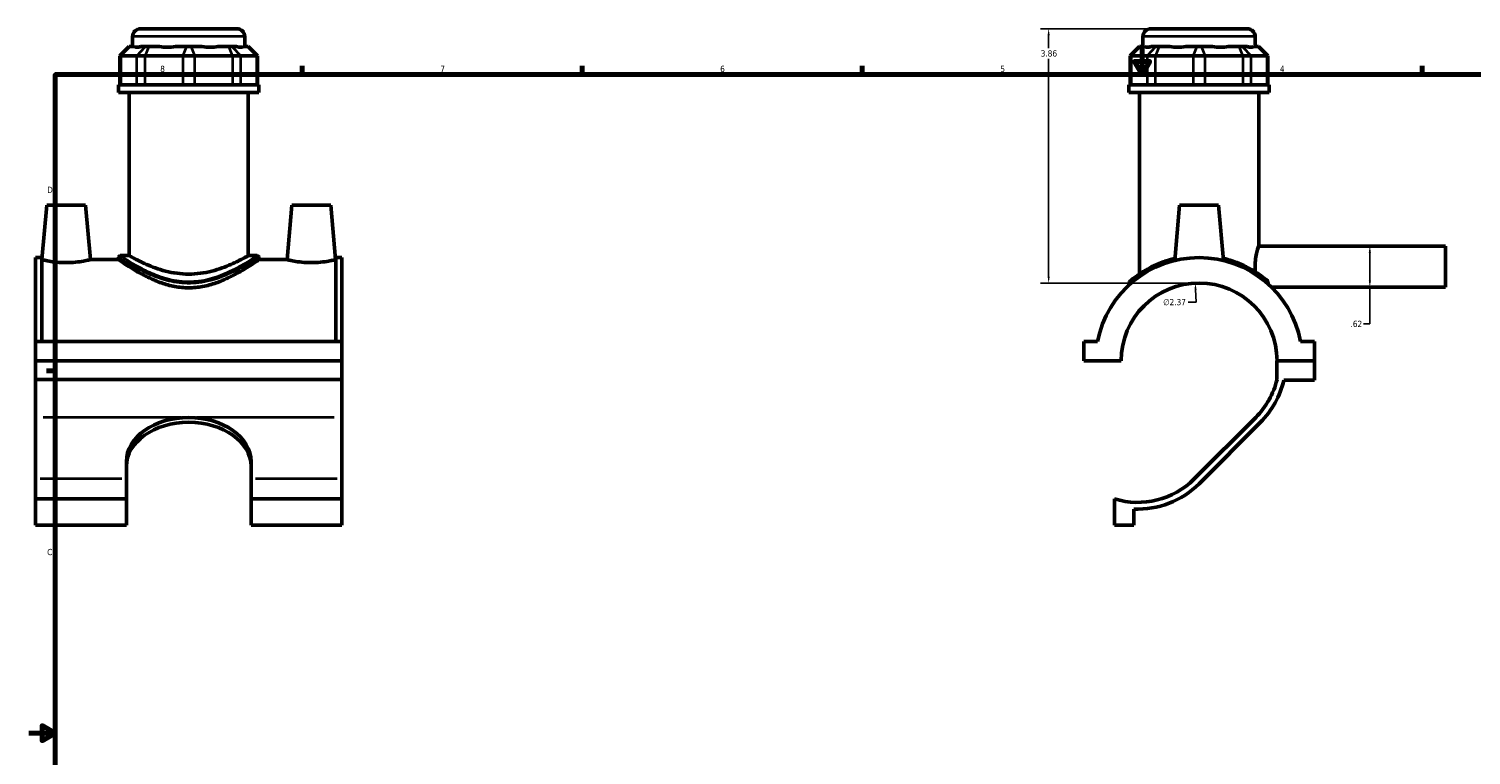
# Model space of a CAD drawing. Header units: inches. Extents: x 0.1 to 45.3, y -0.2 to 45.1.
# Tile 2 of 6: x 0.1 to 22, y 10.7 to 21.7. Entities that reach past the tile are written whole.
import ezdxf

# ---------------------------------------------------------------- set-up
doc = ezdxf.new("R2010")
doc.units = ezdxf.units.IN
doc.header["$MEASUREMENT"] = 0
for name, color, linetype, lineweight in [('Border (ANSI)', 7, 'Continuous', 70), ('Dimension (ANSI)', 7, 'Continuous', 25), ('Visible (ANSI)', 7, 'Continuous', 50), ('Visible Narrow (ANSI)', 7, 'Continuous', 35)]:
    doc.layers.add(name, color=color, linetype=linetype, lineweight=lineweight)
doc.styles.add('Note Text (ANSI)', font='tahoma.ttf')
doc.dimstyles.new('Default (ANSI)', dxfattribs={"dimtxt": 0.094488, "dimasz": 0.098425, "dimexe": 0.125, "dimexo": 0.0625, "dimgap": 0.031496, "dimtad": 0, "dimtih": 1, "dimtoh": 1, "dimrnd": 1e-08, "dimzin": 4, "dimdsep": 46, "dimtxsty": 'Note Text (ANSI)', "dimcen": 0.09, "dimdle": 0.393701, "dimclrd": 256, "dimclre": 256, "dimclrt": 5, "dimadec": 0, "dimazin": 1, "dimtfac": 1, "dimtofl": 0, "dimtmove": 0, "dimatfit": 3, "dimfxl": 1, "dimtolj": 1, "dimtzin": 4, "dimlwd": -1, "dimlwe": -1, "dimarcsym": 0})

# ---------------------------------------------------------------- blocks, each defined once
blk = doc.blocks.new('Borders Default Border')
at = {"layer": 'Border (ANSI)'}
for p, q in [((4.25, 21), (4.25, 21.134)), ((8.5, 21), (8.5, 21.134)), ((12.75, 21), (12.75, 21.134)), ((21.25, 21), (21.25, 21.134)), ((0.5, 16.5), (0.366, 16.5))]:
    blk.add_line(p, q, dxfattribs=at)
at = {"layer": 'Border (ANSI)', "flags": 128}
for points in [[(17, 21.4), (17, 21), (16.885, 21.2), (17.115, 21.2), (17, 21)], [(0.5, 1), (0.5, 21), (33.5, 21), (33.5, 1), (0.5, 1)], [(0.1, 11), (0.5, 11), (0.3, 11.115), (0.3, 10.885), (0.5, 11)]]:
    blk.add_lwpolyline(points, dxfattribs=at)
at = {"layer": 'Border (ANSI)', "color": 5, "true_color": 0x0000ff, "char_height": 0.0945, "attachment_point": 7, "style": 'Note Text (ANSI)'}
for s, insert in [('8', (2.094, 21.038)), ('7', (6.346, 21.04)), ('6', (10.595, 21.038)), ('5', (14.847, 21.038)), ('4', (19.092, 21.04)), ('D', (0.378, 19.203)), ('C', (0.378, 13.701))]:
    blk.add_mtext(s, dxfattribs=dict(at, insert=insert))
blk = doc.blocks.new('*D6')
at = {"layer": 'Defpoints', "color": 0, "transparency": 16777216}
for p in [(17.807, 17.834), (17.923, 15.47)]:
    blk.add_point(p, dxfattribs=at)
at = {"layer": 'Dimension (ANSI)', "transparency": 16777216}
for p, q in [((17.821, 17.542), (17.812, 17.735)), ((17.697, 17.542), (17.821, 17.542))]:
    blk.add_line(p, q, dxfattribs=at)
blk.add_solid([(17.828, 17.736), (17.796, 17.735), (17.807, 17.834)], dxfattribs=at)
at = {"layer": 'Dimension (ANSI)', "color": 5, "transparency": 16777216, "insert": (17.32, 17.593), "char_height": 0.0945, "attachment_point": 1, "style": 'Note Text (ANSI)'}
blk.add_mtext('\\A1;∅2.37', dxfattribs=at)
blk = doc.blocks.new('*D7')
at = {"layer": 'Defpoints', "color": 0, "transparency": 16777216}
for p in [(20.246, 18.396), (20.322, 17.774), (20.457, 17.774)]:
    blk.add_point(p, dxfattribs=at)
at = {"layer": 'Dimension (ANSI)', "transparency": 16777216}
for p, q in [((20.457, 18.298), (20.457, 17.872)), ((20.457, 17.774), (20.457, 17.213)), ((20.457, 17.213), (20.359, 17.213))]:
    blk.add_line(p, q, dxfattribs=at)
for points in [[(20.441, 18.298), (20.474, 18.298), (20.457, 18.396)], [(20.441, 17.872), (20.474, 17.872), (20.457, 17.774)]]:
    blk.add_solid(points, dxfattribs=at)
at = {"layer": 'Dimension (ANSI)', "color": 5, "transparency": 16777216, "insert": (20.164, 17.262), "char_height": 0.0945, "attachment_point": 1, "style": 'Note Text (ANSI)'}
blk.add_mtext('\\A1;.62', dxfattribs=at)
blk = doc.blocks.new('*D8')
at = {"layer": 'Defpoints', "color": 0, "transparency": 16777216}
for p in [(15.581, 21.695), (17.131, 21.695), (17.865, 17.835)]:
    blk.add_point(p, dxfattribs=at)
at = {"layer": 'Dimension (ANSI)', "transparency": 16777216}
for p, q in [((17.069, 21.695), (15.456, 21.695)), ((15.581, 21.597), (15.581, 21.401)), ((15.581, 17.934), (15.581, 21.239)), ((17.802, 17.835), (15.456, 17.835))]:
    blk.add_line(p, q, dxfattribs=at)
for points in [[(15.565, 21.597), (15.598, 21.597), (15.581, 21.695)], [(15.565, 17.934), (15.598, 17.934), (15.581, 17.835)]]:
    blk.add_solid(points, dxfattribs=at)
at = {"layer": 'Dimension (ANSI)', "color": 5, "transparency": 16777216, "insert": (15.461, 21.369), "char_height": 0.0945, "attachment_point": 1, "style": 'Note Text (ANSI)'}
blk.add_mtext('\\A1;3.86', dxfattribs=at)

msp = doc.modelspace()

# ---------------------------------------------------------------- linework, layer by layer
at = {"layer": 'Visible (ANSI)'}
for p, q in [((1.7933, 21.6951), (3.2603, 21.6951)), ((17.1314, 21.6951), (18.5984, 21.6951)), ((1.675, 21.4249), (1.675, 21.5768)), ((3.3786, 21.4249), (3.3786, 21.5768)), ((17.0131, 21.4249), (17.0131, 21.5768)), ((18.7167, 21.4249), (18.7167, 21.5768)), ((1.6235, 21.4249), (1.4816, 21.2829)), ((1.4996, 21.2829), (1.4816, 21.2829)), ((1.4816, 21.2829), (1.4816, 20.8459)), ((1.4996, 21.2829), (1.7364, 21.2829)), ((1.6235, 21.4249), (1.6307, 21.4249)), ((1.6992, 21.4249), (1.6307, 21.4249)), ((1.8645, 21.2829), (1.7364, 21.2829)), ((1.8676, 21.4249), (1.7991, 21.4249)), ((1.8645, 21.2829), (2.4363, 21.2829)), ((1.8676, 21.4249), (1.9188, 21.4249)), ((2.0841, 21.4249), (1.9188, 21.4249)), ((2.4906, 21.4249), (2.3253, 21.4249)), ((2.6174, 21.2829), (2.4363, 21.2829)), ((2.4906, 21.4249), (2.5631, 21.4249)), ((2.7283, 21.4249), (2.5631, 21.4249)), ((2.6174, 21.2829), (3.1892, 21.2829)), ((3.1349, 21.4249), (2.9696, 21.4249)), ((3.1349, 21.4249), (3.1861, 21.4249)), ((3.2545, 21.4249), (3.1861, 21.4249)), ((3.3172, 21.2829), (3.1892, 21.2829)), ((3.3172, 21.2829), (3.5541, 21.2829)), ((3.4229, 21.4249), (3.3545, 21.4249)), ((3.4229, 21.4249), (3.4301, 21.4249)), ((3.4301, 21.4249), (3.5721, 21.2829)), ((3.5721, 21.2829), (3.5541, 21.2829)), ((3.5721, 21.2829), (3.5721, 20.8459)), ((16.9616, 21.4249), (16.8196, 21.2829)), ((16.8376, 21.2829), (16.8196, 21.2829)), ((16.8196, 21.2829), (16.8196, 20.8459)), ((16.8376, 21.2829), (17.0745, 21.2829)), ((16.9616, 21.4249), (16.9688, 21.4249)), ((17.0372, 21.4249), (16.9688, 21.4249)), ((17.2025, 21.2829), (17.0745, 21.2829)), ((17.2056, 21.4249), (17.1372, 21.4249)), ((17.2025, 21.2829), (17.7743, 21.2829)), ((17.2056, 21.4249), (17.2568, 21.4249)), ((17.4221, 21.4249), (17.2568, 21.4249)), ((17.8287, 21.4249), (17.6634, 21.4249)), ((17.9554, 21.2829), (17.7743, 21.2829)), ((17.8287, 21.4249), (17.9011, 21.4249)), ((18.0664, 21.4249), (17.9011, 21.4249)), ((17.9554, 21.2829), (18.5272, 21.2829)), ((18.4729, 21.4249), (18.3076, 21.4249)), ((18.4729, 21.4249), (18.5241, 21.4249)), ((18.5926, 21.4249), (18.5241, 21.4249)), ((18.6553, 21.2829), (18.5272, 21.2829)), ((18.6553, 21.2829), (18.8921, 21.2829)), ((18.761, 21.4249), (18.6925, 21.4249)), ((18.761, 21.4249), (18.7682, 21.4249)), ((18.7682, 21.4249), (18.9101, 21.2829)), ((18.9101, 21.2829), (18.8921, 21.2829)), ((18.9101, 21.2829), (18.9101, 20.8459)), ((3.5916, 20.8459), (1.4621, 20.8459)), ((1.4621, 20.7301), (1.4621, 20.8459)), ((3.5916, 20.7301), (3.5916, 20.8459)), ((18.9296, 20.8459), (16.8001, 20.8459)), ((16.8001, 20.7301), (16.8001, 20.8459)), ((18.9296, 20.7301), (18.9296, 20.8459)), ((3.5916, 20.7301), (1.4621, 20.7301)), ((1.6218, 18.2515), (1.6218, 20.7301)), ((3.4319, 18.2515), (3.4319, 20.7301)), ((18.9296, 20.7301), (16.8001, 20.7301)), ((16.9598, 17.9708), (16.9598, 20.7301)), ((18.7699, 18.3961), (18.7699, 20.7301)), ((0.3716, 19.0162), (0.2993, 18.19)), ((0.3716, 19.0162), (0.9621, 19.0162)), ((0.9621, 19.0162), (1.0344, 18.19)), ((4.0916, 19.0162), (4.0193, 18.19)), ((4.6821, 19.0162), (4.0916, 19.0162)), ((4.6821, 19.0162), (4.7544, 18.19)), ((17.5696, 19.0162), (17.4962, 18.1768)), ((18.1601, 19.0162), (17.5696, 19.0162)), ((18.1601, 19.0162), (18.2336, 18.1768)), ((18.7699, 18.3961), (21.6049, 18.3961)), ((21.6049, 17.7741), (21.6049, 18.3961)), ((0.2018, 16.9478), (0.2018, 18.2208)), ((0.2948, 18.2208), (0.2018, 18.2208)), ((0.2948, 18.2208), (0.2948, 16.9478)), ((0.2948, 18.19), (0.2993, 18.19)), ((1.0344, 18.19), (1.4621, 18.19)), ((1.4621, 18.2279), (1.4621, 18.19)), ((1.6218, 18.2515), (1.4857, 18.2515)), ((3.5679, 18.2515), (3.4319, 18.2515)), ((3.5916, 18.2279), (3.5916, 18.19)), ((3.5916, 18.19), (4.0193, 18.19)), ((4.7544, 18.19), (4.7588, 18.19)), ((4.7588, 18.2208), (4.7588, 16.9478)), ((4.8518, 18.2208), (4.7588, 18.2208)), ((4.8518, 16.9478), (4.8518, 18.2208)), ((16.8001, 17.835), (16.8001, 17.8041)), ((18.9612, 17.7741), (21.6049, 17.7741)), ((4.8518, 16.9478), (0.2018, 16.9478)), ((0.2018, 16.654), (0.2018, 16.9478)), ((4.8518, 16.9478), (4.8518, 16.654)), ((16.3243, 16.9478), (16.1149, 16.9478)), ((16.1149, 16.9478), (16.1149, 16.654)), ((19.6149, 16.9478), (19.4055, 16.9478)), ((19.6149, 16.654), (19.6149, 16.9478)), ((0.2018, 16.654), (4.8518, 16.654)), ((0.2018, 16.3719), (0.2018, 16.654)), ((4.8518, 16.654), (4.8518, 16.3719)), ((16.1149, 16.654), (16.6818, 16.654)), ((19.0479, 16.654), (19.6149, 16.654)), ((19.6149, 16.654), (19.0479, 16.654)), ((19.0479, 16.654), (19.0479, 16.3719)), ((19.6149, 16.3602), (19.6149, 16.654)), ((4.8518, 16.3719), (0.2018, 16.3719)), ((0.2018, 15.7923), (0.2018, 16.3719)), ((4.8518, 16.3719), (4.8518, 15.7923)), ((19.1503, 16.3602), (19.6149, 16.3602)), ((0.2018, 14.8603), (0.2018, 15.7923)), ((4.8518, 15.7923), (4.8518, 14.8603)), ((18.7246, 15.7923), (17.7925, 14.8603)), ((17.8649, 14.7879), (18.7969, 15.7199)), ((1.5804, 14.8603), (1.5804, 15.1231)), ((3.4733, 15.1231), (3.4733, 14.8603)), ((0.2018, 14.5567), (0.2018, 14.8603)), ((1.5804, 14.5567), (1.5804, 14.8603)), ((3.4733, 14.8603), (3.4733, 14.5567)), ((4.8518, 14.8603), (4.8518, 14.5567)), ((1.5804, 14.5567), (0.2018, 14.5567)), ((0.2018, 14.1563), (0.2018, 14.5567)), ((1.5804, 14.1563), (1.5804, 14.5567)), ((3.4733, 14.5567), (3.4733, 14.1563)), ((4.8518, 14.5567), (3.4733, 14.5567)), ((4.8518, 14.5567), (4.8518, 14.1563)), ((16.5794, 14.5567), (16.5794, 14.1563)), ((16.8732, 14.1563), (16.8732, 14.4032)), ((1.5804, 14.1563), (0.2018, 14.1563)), ((4.8518, 14.1563), (3.4733, 14.1563)), ((16.5794, 14.1563), (16.8732, 14.1563))]:
    msp.add_line(p, q, dxfattribs=at)
for centre, radius, start, end in [((1.7933, 21.5768), 0.1183, 90, 180), ((3.2603, 21.5768), 0.1183, 0, 90), ((17.1314, 21.5768), 0.1183, 90, 180), ((18.5984, 21.5768), 0.1183, 0, 90), ((1.4857, 18.2279), 0.0237, 90, 180), ((3.5679, 18.2279), 0.0237, 0, 90), ((17.8649, 16.652), 1.5688, 10.86741, 169.13259), ((17.8649, 16.652), 1.1831, 0.09533, 179.90467), ((16.8238, 17.835), 0.0237, 131.35028, 180), ((17.8649, 16.652), 1.2158, 315, 346.67907), ((17.8649, 16.652), 1.3181, 315, 347.209), ((16.9328, 15.7199), 1.2158, 253.10324, 315), ((16.9328, 15.7199), 1.3181, 267.41, 315)]:
    msp.add_arc(centre, radius, start, end, dxfattribs=at)
for centre, major_axis, ratio, start_param, end_param in [((2.5268, 22.2666), (0.8354, 0.8354), 0.1989124, 3.1840552, 3.4918292), ((2.5268, 22.2666), (-0.7083, -0.7083), 0.6681786, 0.4351617, 0.7429356), ((2.5268, 22.2666), (0.7083, -0.7083), 0.6681786, 5.5402497, 5.8480237), ((2.5268, 22.2666), (0.8354, -0.8354), 0.1989124, 5.9329488, 6.2407227), ((17.8649, 22.2666), (-0.8354, -0.8354), 0.1989124, 0.0424626, 0.3502365), ((17.8649, 22.2666), (0.7083, 0.7083), 0.6681786, 3.5767543, 3.8845282), ((17.8649, 22.2666), (0.7083, -0.7083), 0.6681786, 5.5402497, 5.8480237), ((17.8649, 22.2666), (0.8354, -0.8354), 0.1989124, 5.9329488, 6.2407227), ((2.5268, 15.1231), (-0.9465, 0), 0.7071068, 4.712389, 6.2831853), ((2.5268, 15.1231), (0.9465, 0), 0.7071068, 0, 1.5707963), ((2.5268, 15.0507), (-0.9465, 0), 0.7071068, 4.712389, 6.2831853), ((2.5268, 15.0507), (0.9465, 0), 0.7071068, 0, 1.5707963)]:
    msp.add_ellipse(centre, major_axis=major_axis, ratio=ratio, start_param=start_param, end_param=end_param, dxfattribs=at)
for points, knots in [([(18.7186, 18.0046), (18.7161, 18.0313), (18.7148, 18.0588), (18.7148, 18.1245), (18.7178, 18.1663), (18.7285, 18.2428), (18.7359, 18.2776), (18.7497, 18.3324), (18.7569, 18.3563), (18.7671, 18.3882), (18.7699, 18.3961), (18.7699, 18.3961)], [-2.6026541, -2.6026541, -2.6026541, -2.6026541, -2.4019889, -2.4019889, -2.101661, -2.101661, -1.8013332, -1.8013332, -1.5011638, -1.5011638, -1.2009944, -1.2009944, -1.2009944, -1.2009944]), ([(1.0344, 18.19), (1.0344, 18.19), (1.0252, 18.1877), (0.988, 18.1792), (0.9599, 18.1732), (0.8951, 18.1618), (0.8539, 18.1557), (0.7631, 18.1469), (0.7135, 18.1445), (0.6202, 18.1445), (0.5706, 18.1469), (0.4798, 18.1557), (0.4386, 18.1618), (0.3737, 18.1732), (0.3457, 18.1792), (0.3085, 18.1877), (0.2993, 18.19), (0.2993, 18.19)], [1.4204316, 1.4204316, 1.4204316, 1.4204316, 1.7750607, 1.7750607, 2.1296898, 2.1296898, 2.4852765, 2.4852765, 2.8408633, 2.8408633, 3.19645, 3.19645, 3.5520368, 3.5520368, 3.9066658, 3.9066658, 4.2612949, 4.2612949, 4.2612949, 4.2612949]), ([(3.5916, 18.19), (3.5916, 18.19), (3.5847, 18.1852), (3.5565, 18.1659), (3.5352, 18.1514), (3.48, 18.1148), (3.446, 18.0928), (3.3687, 18.0447), (3.3254, 18.0187), (3.2335, 17.9671), (3.1813, 17.9395), (3.0676, 17.8856), (3.0061, 17.8594), (2.8764, 17.814), (2.8081, 17.7949), (2.6685, 17.7687), (2.5972, 17.7618), (2.4564, 17.7618), (2.3851, 17.7687), (2.2456, 17.7949), (2.1773, 17.814), (2.0476, 17.8594), (1.986, 17.8856), (1.8723, 17.9395), (1.8202, 17.9671), (1.7283, 18.0187), (1.6849, 18.0447), (1.6076, 18.0928), (1.5737, 18.1148), (1.5185, 18.1514), (1.4972, 18.1659), (1.469, 18.1852), (1.4621, 18.19), (1.4621, 18.19)], [4.2630369, 4.2630369, 4.2630369, 4.2630369, 4.7923104, 4.7923104, 5.3215839, 5.3215839, 5.8508574, 5.8508574, 6.3801309, 6.3801309, 6.9166166, 6.9166166, 7.4531024, 7.4531024, 7.9895881, 7.9895881, 8.5260739, 8.5260739, 9.0625596, 9.0625596, 9.5990454, 9.5990454, 10.1355311, 10.1355311, 10.6720169, 10.6720169, 11.2012904, 11.2012904, 11.7305639, 11.7305639, 12.2598373, 12.2598373, 12.7891108, 12.7891108, 12.7891108, 12.7891108]), ([(3.4319, 18.2515), (3.4319, 18.2515), (3.4262, 18.2483), (3.4026, 18.2351), (3.3847, 18.2252), (3.3381, 18.2003), (3.3093, 18.1852), (3.2433, 18.1526), (3.2061, 18.1351), (3.1273, 18.1007), (3.0826, 18.0825), (2.9852, 18.0475), (2.9324, 18.0308), (2.8215, 18.0023), (2.7633, 17.9906), (2.6452, 17.9749), (2.5854, 17.9708), (2.4683, 17.9708), (2.4084, 17.9749), (2.2903, 17.9906), (2.2322, 18.0023), (2.1213, 18.0308), (2.0685, 18.0475), (1.971, 18.0825), (1.9264, 18.1007), (1.8475, 18.1351), (1.8103, 18.1526), (1.7444, 18.1852), (1.7156, 18.2003), (1.6689, 18.2252), (1.6511, 18.2351), (1.6275, 18.2483), (1.6218, 18.2515), (1.6218, 18.2515)], [3.5586252, 3.5586252, 3.5586252, 3.5586252, 4.0023706, 4.0023706, 4.446116, 4.446116, 4.8898614, 4.8898614, 5.3336068, 5.3336068, 5.7795177, 5.7795177, 6.2254286, 6.2254286, 6.6713396, 6.6713396, 7.1172505, 7.1172505, 7.5631614, 7.5631614, 8.0090723, 8.0090723, 8.4549833, 8.4549833, 8.9008942, 8.9008942, 9.3446396, 9.3446396, 9.788385, 9.788385, 10.2321304, 10.2321304, 10.6758757, 10.6758757, 10.6758757, 10.6758757]), ([(4.7544, 18.19), (4.7544, 18.19), (4.7452, 18.1877), (4.708, 18.1792), (4.6799, 18.1732), (4.6151, 18.1618), (4.5739, 18.1557), (4.4831, 18.1469), (4.4335, 18.1445), (4.3868, 18.1445), (4.3402, 18.1445), (4.2906, 18.1469), (4.1998, 18.1557), (4.1586, 18.1618), (4.0937, 18.1732), (4.0657, 18.1792), (4.0285, 18.1877), (4.0193, 18.19), (4.0193, 18.19)], [4.2612949, 4.2612949, 4.2612949, 4.2612949, 4.615924, 4.615924, 4.970553, 4.970553, 5.3261398, 5.3261398, 5.6817265, 5.6817265, 5.6817265, 6.0373133, 6.0373133, 6.3929, 6.3929, 6.7475291, 6.7475291, 7.1021582, 7.1021582, 7.1021582, 7.1021582]), ([(17.4991, 18.2091), (17.4382, 18.1948), (17.3799, 18.1773), (17.2201, 18.1201), (17.128, 18.0745), (16.957, 17.9735), (16.8857, 17.9179), (16.8304, 17.8721), (16.8198, 17.863), (16.8101, 17.8544), (16.8082, 17.8528), (16.8082, 17.8528)], [13.6629021, 13.6629021, 13.6629021, 13.6629021, 14.1558303, 14.1558303, 15.104771, 15.104771, 16.2771481, 16.2771481, 16.7029794, 16.7029794, 16.9757946, 16.9757946, 16.9757946, 16.9757946]), ([(18.8956, 17.8751), (18.876, 17.8917), (18.8458, 17.9164), (18.7618, 17.9776), (18.7052, 18.0151), (18.5599, 18.0954), (18.467, 18.138), (18.3202, 18.186), (18.2762, 18.1984), (18.2306, 18.209)], [9.0718141, 9.0718141, 9.0718141, 9.0718141, 9.7430749, 9.7430749, 10.5176352, 10.5176352, 11.4328024, 11.4328024, 11.8009886, 11.8009886, 11.8009886, 11.8009886]), ([(18.9095, 17.852), (18.9087, 17.8559), (18.9071, 17.8599), (18.9028, 17.8677), (18.9001, 17.8711), (18.8966, 17.8743), (18.8961, 17.8747), (18.8956, 17.8751)], [-0.081359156, -0.081359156, -0.081359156, -0.081359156, -0.043064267, -0.043064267, -0.005499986, -0.005499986, 0, 0, 0, 0])]:
    msp.add_open_spline(points, degree=3, knots=knots, dxfattribs=at)
msp.add_open_spline([(18.9186, 17.8142), (18.9158, 17.8251), (18.9127, 17.8379), (18.9095, 17.852)], degree=3, dxfattribs=at)
at = {"layer": 'Visible Narrow (ANSI)'}
for p, q in [((3.3682, 21.5768), (1.6855, 21.5768)), ((18.7062, 21.5768), (17.0235, 21.5768)), ((1.4996, 20.8677), (1.4996, 21.2611)), ((1.6242, 21.4178), (1.5061, 21.29)), ((1.7364, 21.2611), (1.7364, 20.8677)), ((1.743, 21.29), (1.861, 21.4178)), ((1.8645, 20.8677), (1.8645, 21.2611)), ((1.9161, 21.4178), (1.8672, 21.29)), ((2.4363, 21.2611), (2.4363, 20.8677)), ((2.4879, 21.4178), (2.439, 21.29)), ((2.5658, 21.4178), (2.6147, 21.29)), ((2.6174, 20.8677), (2.6174, 21.2611)), ((3.1376, 21.4178), (3.1865, 21.29)), ((3.1892, 21.2611), (3.1892, 20.8677)), ((3.1926, 21.4178), (3.3107, 21.29)), ((3.3172, 20.8677), (3.3172, 21.2611)), ((3.4295, 21.4178), (3.5475, 21.29)), ((3.5541, 21.2611), (3.5541, 20.8677)), ((16.8376, 20.8677), (16.8376, 21.2611)), ((16.9622, 21.4178), (16.8442, 21.29)), ((17.0745, 21.2611), (17.0745, 20.8677)), ((17.1991, 21.4178), (17.081, 21.29)), ((17.2025, 20.8677), (17.2025, 21.2611)), ((17.2541, 21.4178), (17.2052, 21.29)), ((17.7743, 21.2611), (17.7743, 20.8677)), ((17.8259, 21.4178), (17.777, 21.29)), ((17.9038, 21.4178), (17.9527, 21.29)), ((17.9554, 20.8677), (17.9554, 21.2611)), ((18.4756, 21.4178), (18.5245, 21.29)), ((18.5272, 21.2611), (18.5272, 20.8677)), ((18.5307, 21.4178), (18.6487, 21.29)), ((18.6553, 20.8677), (18.6553, 21.2611)), ((18.7675, 21.4178), (18.8856, 21.29)), ((18.8921, 21.2611), (18.8921, 20.8677)), ((2.4106, 15.7923), (0.3181, 15.7923)), ((4.7356, 15.7923), (2.6431, 15.7923)), ((1.5114, 14.8603), (0.2708, 14.8603)), ((4.7829, 14.8603), (3.5422, 14.8603))]:
    msp.add_line(p, q, dxfattribs=at)
for points, knots in [([(1.4622, 18.2278), (1.4622, 18.2277), (1.4698, 18.2229), (1.5112, 18.1964), (1.5604, 18.1652), (1.6912, 18.0888), (1.7716, 18.0442), (1.9408, 17.9648), (2.0256, 17.9296), (2.2122, 17.8712), (2.3147, 17.8486), (2.4926, 17.8334), (2.5658, 17.8335), (2.6951, 17.8451), (2.7515, 17.8541), (2.9564, 17.8991), (3.0918, 17.9539), (3.2995, 18.0534), (3.3794, 18.0983), (3.503, 18.1713), (3.5476, 18.1997), (3.5848, 18.2234), (3.5915, 18.2278), (3.5915, 18.2278)], [-21.2196327, -21.2196327, -21.2196327, -21.2196327, -20.6781477, -20.6781477, -19.720516, -19.720516, -18.7876504, -18.7876504, -18.0225867, -18.0225867, -17.2371176, -17.2371176, -16.7029794, -16.7029794, -16.2771481, -16.2771481, -15.104771, -15.104771, -14.1558303, -14.1558303, -13.2416062, -13.2416062, -12.7319423, -12.7319423, -12.7319423, -12.7319423]), ([(3.5679, 18.2515), (3.5678, 18.2514), (3.5613, 18.247), (3.525, 18.2229), (3.4813, 18.1941), (3.3604, 18.1201), (3.2823, 18.0745), (3.0793, 17.9735), (2.9468, 17.9179), (2.7465, 17.8721), (2.6913, 17.863), (2.5649, 17.8513), (2.4933, 17.8511), (2.3195, 17.8666), (2.2192, 17.8895), (2.0367, 17.9488), (1.9538, 17.9845), (1.7884, 18.0651), (1.7097, 18.1104), (1.5819, 18.1879), (1.5338, 18.2196), (1.4933, 18.2464), (1.4858, 18.2514), (1.4858, 18.2514)], [12.7319423, 12.7319423, 12.7319423, 12.7319423, 13.2416062, 13.2416062, 14.1558303, 14.1558303, 15.104771, 15.104771, 16.2771481, 16.2771481, 16.7029794, 16.7029794, 17.2371176, 17.2371176, 18.0225867, 18.0225867, 18.7876504, 18.7876504, 19.720516, 19.720516, 20.6781477, 20.6781477, 21.2196327, 21.2196327, 21.2196327, 21.2196327]), ([(16.8001, 17.835), (16.8001, 17.835), (16.8021, 17.8367), (16.8119, 17.8451), (16.8225, 17.8541), (16.8782, 17.8991), (16.9501, 17.9539), (17.1224, 18.0534), (17.2152, 18.0983), (17.3765, 18.1549), (17.4354, 18.1721), (17.4971, 18.1862)], [-16.9757946, -16.9757946, -16.9757946, -16.9757946, -16.7029794, -16.7029794, -16.2771481, -16.2771481, -15.104771, -15.104771, -14.1558303, -14.1558303, -13.6608133, -13.6608133, -13.6608133, -13.6608133]), ([(18.2326, 18.1862), (18.2788, 18.1756), (18.3235, 18.1634), (18.4716, 18.116), (18.5652, 18.0741), (18.7116, 17.995), (18.7686, 17.9579), (18.8535, 17.8975), (18.8841, 17.873), (18.9059, 17.855), (18.9078, 17.8535), (18.9095, 17.852)], [-11.8030774, -11.8030774, -11.8030774, -11.8030774, -11.4328024, -11.4328024, -10.5176352, -10.5176352, -9.7430749, -9.7430749, -9.0670202, -9.0670202, -8.9986462, -8.9986462, -8.9986462, -8.9986462])]:
    msp.add_open_spline(points, degree=3, knots=knots, dxfattribs=at)

# ---------------------------------------------------------------- block references
msp.add_blockref('Borders Default Border', (0, 0))

# ---------------------------------------------------------------- dimensions: what is measured, and where the dimension line sits
at = {"layer": 'Dimension (ANSI)'}
for base, p1, p2, angle, override, picture, middle in [((15.5814, 21.6951), (17.8649, 17.8351), (17.1314, 21.6951), 90, {"dimgap": 0.031496, "dimdec": 2, "dimtol": 0, "dimlim": 0, "dimtp": 0, "dimtm": 0, "dimtdec": 2, "dimatfit": 1}, '*D8', (15.5814, 21.3201)), ((20.4572, 17.7741), (20.2456, 18.3961), (20.3222, 17.7741), 270, {"dimgap": 0.031496, "dimdec": 2, "dimse1": 1, "dimse2": 1, "dimtol": 0, "dimlim": 0, "dimtp": 0, "dimtm": 0, "dimtdec": 2, "dimatfit": 2}, '*D7', (20.2456, 17.213))]:
    dim = msp.add_linear_dim(base=base, p1=p1, p2=p2, angle=angle, dimstyle='Default (ANSI)', override=override, dxfattribs=at)
    dim.commit()
    dim.dimension.update_dxf_attribs({"geometry": picture, "text_midpoint": middle, "dimtype": 160})
dim = msp.add_diameter_dim_2p(p1=(17.9226, 15.4704), p2=(17.8072, 17.8337), dimstyle='Default (ANSI)', override={"dimgap": 0.031496, "dimdec": 2, "dimlfac": 1, "dimtol": 0, "dimlim": 0, "dimtp": 0, "dimtm": 0, "dimtdec": 2}, dxfattribs=at)
dim.commit()
dim.dimension.update_dxf_attribs({"geometry": '*D6', "text_midpoint": (17.4928, 17.5418), "dimtype": 163})

doc.saveas('drawing.dxf')
